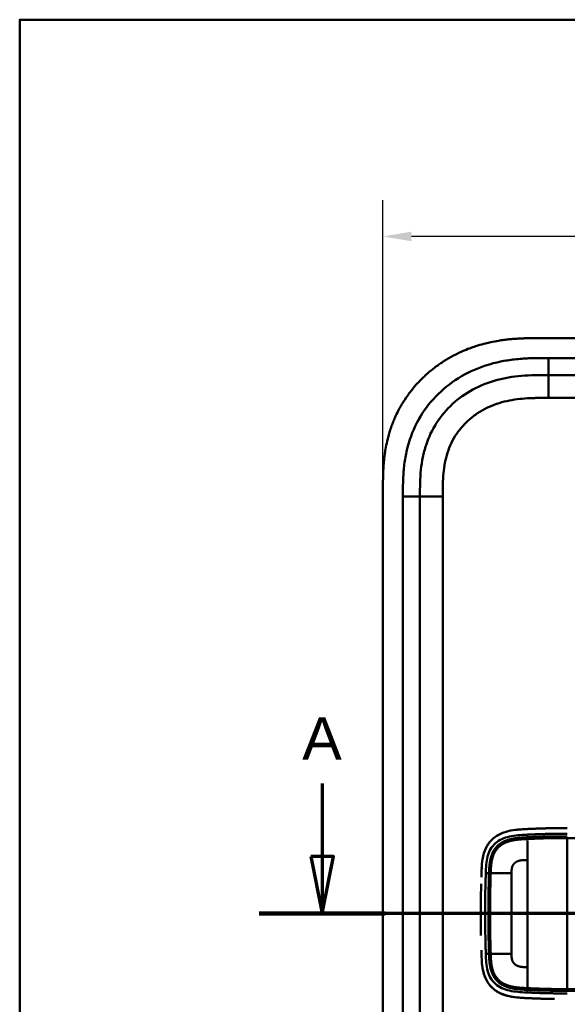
# Model space of a CAD drawing. Header units: millimetres. Extents: x 20 to 833, y 20 to 574.
# Tile 7 of 10: x 20 to 116, y 401 to 574. Entities that reach past the tile are written whole.
import ezdxf

# ---------------------------------------------------------------- set-up
doc = ezdxf.new("R2010")
doc.units = ezdxf.units.MM
doc.header["$LTSCALE"] = 2
for name, color, linetype, lineweight in [('Bemaßungen(DIN)', 7, 'Continuous', 25), ('Schnittansichtslinien(DIN)', 7, 'Continuous', 70), ('Sichtbare Kanten(DIN)', 7, 'Continuous', 50), ('Sichtbare tangentiale Kanten(DIN)', 7, 'Continuous', 50), ('Skizziergeometrie(DIN)', 7, 'Continuous', 50)]:
    doc.layers.add(name, color=color, linetype=linetype, lineweight=lineweight)
doc.styles.add('Aktuell-DINGroßer Text', font='arial.ttf')
doc.styles.add('STANDARD-DIN~0', font='arial.ttf')
doc.dimstyles.new('CAD-LAN', dxfattribs={"dimscale": 2, "dimtxt": 3.5, "dimasz": 2.5, "dimexe": 3.175, "dimexo": 0, "dimgap": 0.8, "dimtad": 1, "dimrnd": 1e-08, "dimtxsty": 'STANDARD-DIN~0', "dimcen": 0.09, "dimdle": 10, "dimclrd": 250, "dimclre": 250, "dimclrt": 250, "dimadec": 0, "dimazin": 2, "dimtfac": 1, "dimtmove": 0, "dimatfit": 3, "dimfxl": 1, "dimtolj": 1, "dimtzin": 0, "dimlwd": 25, "dimlwe": 25, "dimarcsym": 0})

# ---------------------------------------------------------------- blocks, each defined once
blk = doc.blocks.new('Ränder Standardrahmen')
at = {"layer": 'Skizziergeometrie(DIN)', "flags": 128}
blk.add_lwpolyline([(10, 10), (10, 287), (410, 287), (410, 10), (10, 10)], dxfattribs=at)
blk = doc.blocks.new('*D23')
at = {"layer": 'Bemaßungen(DIN)', "color": 250, "linetype": 'Continuous', "lineweight": 25, "true_color": 0x3f3f3f, "transparency": 16777216}
for p, q in [((83.77, 491.34), (83.77, 542.31)), ((297.77, 491.34), (297.77, 542.31)), ((292.77, 535.96), (88.77, 535.96))]:
    blk.add_line(p, q, dxfattribs=at)
at = {"layer": 'Bemaßungen(DIN)', "color": 250, "linetype": 'Continuous', "true_color": 0x3f3f3f, "transparency": 16777216}
for points in [[(88.77, 536.79), (88.77, 535.12), (83.77, 535.96)], [(292.77, 536.79), (292.77, 535.12), (297.77, 535.96)]]:
    blk.add_solid(points, dxfattribs=at)
at = {"layer": 'Defpoints', "color": 0, "linetype": 'Continuous', "transparency": 16777216}
for p in [(83.77, 535.96), (83.77, 491.34), (297.77, 491.34)]:
    blk.add_point(p, dxfattribs=at)
at = {"layer": 'Bemaßungen(DIN)', "color": 250, "linetype": 'Continuous', "lineweight": 25, "true_color": 0x3f3f3f, "transparency": 16777216, "insert": (182.99, 544.59), "char_height": 7, "attachment_point": 1, "style": 'STANDARD-DIN~0'}
blk.add_mtext('\\A1;214', dxfattribs=at)
blk = doc.blocks.new('2DTransSchnitt0')
at = {"layer": 'Schnittansichtslinien(DIN)', "linetype": 'Continuous'}
for p, q in [((36.546, 219.983), (36.546, 213.56)), ((153.058, 219.983), (153.058, 213.56)), ((35.546, 213.56), (36.546, 208.56)), ((37.546, 213.56), (35.546, 213.56)), ((36.546, 213.56), (36.546, 208.56)), ((36.546, 208.56), (37.546, 213.56)), ((152.058, 213.56), (153.058, 208.56)), ((154.058, 213.56), (152.058, 213.56)), ((153.058, 213.56), (153.058, 208.56)), ((153.058, 208.56), (154.058, 213.56)), ((158.581, 208.56), (31.024, 208.56))]:
    blk.add_line(p, q, dxfattribs=at)
at = {"layer": 'Schnittansichtslinien(DIN)', "linetype": 'Continuous', "lineweight": 140}
for p, q in [((42.068, 208.56), (31.024, 208.56)), ((158.581, 208.56), (147.536, 208.56))]:
    blk.add_line(p, q, dxfattribs=at)
at = {"layer": 'Schnittansichtslinien(DIN)', "linetype": 'Continuous', "flags": 128}
for points in [[(35.546, 213.56), (36.546, 208.56), (37.546, 213.56), (35.546, 213.56)], [(152.058, 213.56), (153.058, 208.56), (154.058, 213.56), (152.058, 213.56)]]:
    blk.add_lwpolyline(points, dxfattribs=at)
at = {"layer": 'Schnittansichtslinien(DIN)'}
for points in [[(35.546, 213.56), (36.546, 208.56), (37.546, 213.56), (35.546, 213.56)], [(152.058, 213.56), (153.058, 208.56), (154.058, 213.56), (152.058, 213.56)]]:
    blk.add_solid(points, dxfattribs=at)
at = {"layer": 'Schnittansichtslinien(DIN)', "char_height": 3.734, "attachment_point": 7, "style": 'Aktuell-DINGroßer Text'}
for insert in [(34.793, 222.06), (151.305, 222.06)]:
    blk.add_mtext('A', dxfattribs=dict(at, insert=insert))

msp = doc.modelspace()

# ---------------------------------------------------------------- linework, layer by layer
at = {"layer": 'Sichtbare Kanten(DIN)'}
for p, q in [((270.7275, 518.1227), (111.8049, 518.1227)), ((257.7279, 511.6227), (112.8045, 511.6227)), ((83.7662, 491.3384), (83.7662, 299.9071)), ((90.2662, 490.3385), (90.2662, 300.907)), ((102.2922, 420.1227), (102.2922, 420.1227)), ((106.3426, 420.1227), (106.3433, 420.1227)), ((102.2921, 414.1227), (102.2921, 414.1227)), ((106.3433, 414.1227), (106.3424, 414.1227))]:
    msp.add_line(p, q, dxfattribs=at)
for centre, radius, start, end in [((116.2662, 417.1226), 13.8002, 106.816161, 106.816501), ((116.2659, 417.1229), 11.6996, 148.013511, 148.014026), ((116.2661, 417.1228), 11.5999, 148.813048, 148.813811), ((116.2662, 417.1227), 11.5, 149.645819, 149.646888), ((116.2662, 417.1228), 11.5, 210.352559, 210.354178), ((116.2662, 417.1227), 11.6, 211.185782, 211.18695), ((116.2663, 417.1228), 11.7001, 211.98569, 211.986487), ((116.2662, 417.1227), 13.7999, 253.28693, 253.287291)]:
    msp.add_arc(centre, radius, start, end, dxfattribs=at)
for points, degree, knots in [([(111.8049, 518.1227), (111.2075, 518.1232), (110.1564, 518.122), (108.9451, 518.097), (108.0323, 518.0617), (107.4227, 518.0289), (106.6599, 517.9748), (106.0492, 517.9204), (105.2858, 517.837), (104.6753, 517.7572), (103.7606, 517.6161), (102.8493, 517.446), (101.6429, 517.1681), (100.7464, 516.9203), (99.8585, 516.6394), (99.2719, 516.4356), (98.4006, 516.1054), (97.5418, 515.7424), (96.2806, 515.137), (95.1908, 514.5336), (93.8763, 513.7005), (92.8649, 512.9725), (91.6576, 511.989), (90.7398, 511.1445), (89.6594, 510.0207), (88.8511, 509.0696), (87.9167, 507.8207), (87.2323, 506.7754), (86.539, 505.5526), (86.1208, 504.714), (85.7385, 503.8592), (85.5017, 503.2815), (85.2286, 502.5507), (85.0286, 501.9593), (84.802, 501.2139), (84.6391, 500.613), (84.4215, 499.7061), (84.2388, 498.7924), (84.051, 497.5672), (83.9493, 496.6475), (83.8739, 495.7287), (83.836, 495.1169), (83.802, 494.3537), (83.7847, 493.7457), (83.7719, 492.9892), (83.7664, 492.2359), (83.7661, 491.637), (83.7662, 491.3384)], 3, [0.000009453, 0.000009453, 0.000009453, 0.000009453, 0.041675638, 0.072925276, 0.083341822, 0.104174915, 0.114591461, 0.135424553, 0.1458411, 0.166674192, 0.177090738, 0.208340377, 0.229173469, 0.260423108, 0.270839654, 0.291672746, 0.302089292, 0.333338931, 0.354172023, 0.395838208, 0.416671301, 0.458337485, 0.479170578, 0.520836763, 0.541669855, 0.58333604, 0.604169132, 0.645835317, 0.666668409, 0.697918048, 0.708334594, 0.729167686, 0.739584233, 0.760417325, 0.770833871, 0.791666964, 0.80208351, 0.833333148, 0.854166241, 0.885415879, 0.895832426, 0.916665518, 0.927082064, 0.947915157, 0.958331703, 0.979164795, 0.999997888, 0.999997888, 0.999997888, 0.999997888]), ([(112.8045, 511.6227), (111.999, 511.6227), (110.4029, 511.6215), (108.0658, 511.5144), (105.8006, 511.2378), (102.883, 510.6005), (99.4488, 509.2381), (95.8648, 506.6954), (93.0345, 503.3528), (91.4755, 500.0744), (90.7279, 497.2457), (90.3983, 495.0282), (90.2677, 492.7221), (90.2662, 491.1382), (90.2662, 490.3385)], 3, [18.38835965, 18.38835965, 18.38835965, 18.38835965, 18.63186175, 18.87536302, 19.11886429, 19.36236556, 19.84936811, 20.33637065, 20.8233732, 21.31037574, 21.55387701, 21.79737828, 22.04087955, 22.28438231, 22.28438231, 22.28438231, 22.28438231]), ([(107.3413, 431.8428), (107.3416, 431.8428), (107.3419, 431.8428), (107.3434, 431.843), (107.3446, 431.8431), (107.3482, 431.8435), (107.3507, 431.8437), (107.3666, 431.8453), (107.3803, 431.8466), (107.6846, 431.8763), (107.9778, 431.8976), (109.8382, 432.009), (111.4119, 432.0617), (114.0327, 432.1159), (115.0811, 432.1195), (116.1293, 432.1195)], 3, [0, 0, 0, 0, 0.000092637, 0.000092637, 0.000463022, 0.000463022, 0.001203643, 0.001203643, 0.005349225, 0.005349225, 0.093850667, 0.093850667, 0.565806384, 0.565806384, 0.880272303, 0.880272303, 0.880272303, 0.880272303]), ([(112.4259, 432.0813), (112.2971, 432.0781), (111.9902, 432.0699), (111.5021, 432.0553), (110.8286, 432.0314), (110.1278, 432.0045), (109.5754, 431.9793), (109.2097, 431.9629), (109.0191, 431.954), (109.0002, 431.9531)], 5, [0.378502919, 0.378502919, 0.378502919, 0.378502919, 0.378502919, 0.378502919, 0.442824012, 0.531388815, 0.619953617, 0.70851842, 0.718281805, 0.718281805, 0.718281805, 0.718281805, 0.718281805, 0.718281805]), ([(108.183, 431.9097), (107.1009, 431.8421), (106.0133, 431.7187), (104.3382, 431.1277), (103.7291, 430.8038), (102.6751, 429.9281), (102.2591, 429.4104), (101.5698, 428.1143), (101.3711, 427.3785), (101.1671, 426.1493), (101.1225, 425.6074), (101.0946, 425.0624)], 3, [-1.12551215, -1.12551215, -1.12551215, -1.12551215, -0.83488116, -0.83488116, -0.64687575, -0.64687575, -0.46444011, -0.46444011, -0.25065662, -0.25065662, -0.08648506, -0.08648506, -0.08648506, -0.08648506]), ([(101.5797, 427.9784), (101.5797, 427.9784), (101.5797, 427.9785), (101.5798, 427.9787), (101.5798, 427.9788), (101.5799, 427.9791), (101.58, 427.9794), (101.5803, 427.9802), (101.5805, 427.9809), (101.5815, 427.9836), (101.5822, 427.9856), (101.585, 427.9937), (101.5872, 427.9998), (101.5959, 428.0243), (101.6025, 428.0427), (101.6292, 428.116), (101.6501, 428.1709), (101.6929, 428.2788), (101.7148, 428.3319), (101.7489, 428.4112), (101.7605, 428.4376), (101.7781, 428.477), (101.7841, 428.4902), (101.7931, 428.5099), (101.7961, 428.5164), (101.8006, 428.5263), (101.8021, 428.5296), (101.8044, 428.5345), (101.8052, 428.5362), (101.8063, 428.5387), (101.8067, 428.5395), (101.8073, 428.5408), (101.8075, 428.5412), (101.8078, 428.5418), (101.8079, 428.542), (101.808, 428.5423), (101.8081, 428.5424), (101.8082, 428.5426), (101.8082, 428.5427), (101.8082, 428.5428), (101.8083, 428.5428), (101.8083, 428.5429)], 3, [0, 0, 0, 0, 0.000029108, 0.000029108, 0.0000693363, 0.0000693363, 0.000142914, 0.000142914, 0.0003635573, 0.0003635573, 0.0010250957, 0.0010250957, 0.0030091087, 0.0030091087, 0.0089604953, 0.0089604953, 0.0268153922, 0.0268153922, 0.0443020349, 0.0443020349, 0.0530527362, 0.0530527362, 0.0574299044, 0.0574299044, 0.0596196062, 0.0596196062, 0.0607154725, 0.0607154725, 0.0612643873, 0.0612643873, 0.0615397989, 0.0615397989, 0.061678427, 0.061678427, 0.0617486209, 0.0617486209, 0.0617845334, 0.0617845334, 0.0618032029, 0.0618032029, 0.0618235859, 0.0618235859, 0.0618235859, 0.0618235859]), ([(101.0392, 423.5329), (101.0392, 423.5329), (101.0392, 423.533), (101.0392, 423.5331), (101.0392, 423.5331), (101.0392, 423.5334), (101.0392, 423.5336), (101.0398, 423.5505), (101.0403, 423.568), (101.0415, 423.6078), (101.0422, 423.6306), (101.0467, 423.7751), (101.0505, 423.8967), (101.0569, 424.0996), (101.0595, 424.1808), (101.0631, 424.289), (101.064, 424.3161), (101.0652, 424.3522), (101.0655, 424.3612), (101.0659, 424.3732), (101.066, 424.3762), (101.0662, 424.3802), (101.0662, 424.3812), (101.0662, 424.3826), (101.0663, 424.3829), (101.0663, 424.3835), (101.0663, 424.3841), (101.0663, 424.3841)], 3, [0, 0, 0, 0, 0.0000125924, 0.0000125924, 0.0000342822, 0.0000342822, 0.0001022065, 0.0001022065, 0.0052448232, 0.0052448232, 0.012100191, 0.012100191, 0.0486631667, 0.0486631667, 0.0730392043, 0.0730392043, 0.0811646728, 0.0811646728, 0.0838734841, 0.0838734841, 0.0847767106, 0.0847767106, 0.0850779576, 0.0850779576, 0.0851783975, 0.0851783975, 0.0852798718, 0.0852798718, 0.0852798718, 0.0852798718]), ([(100.977, 420.9461), (100.977, 420.9461), (100.977, 420.9463), (100.977, 420.9465), (100.977, 420.9466), (100.977, 420.9472), (100.977, 420.9476), (100.977, 420.9492), (100.977, 420.9504), (100.9771, 420.9552), (100.9772, 420.9588), (100.9775, 420.9731), (100.9777, 420.9839), (100.9784, 421.0271), (100.979, 421.0595), (100.9815, 421.189), (100.9834, 421.2861), (100.9911, 421.6747), (100.9975, 421.9661), (101.005, 422.2797), (101.0055, 422.3019), (101.0062, 422.3282), (101.0063, 422.3323), (101.0064, 422.3396), (101.0065, 422.3427), (101.0066, 422.3464), (101.0066, 422.347), (101.0067, 422.348), (101.0067, 422.3485), (101.0067, 422.349), (101.0067, 422.349), (101.0067, 422.349)], 3, [0, 0, 0, 0, 0.000030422, 0.000030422, 0.000070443, 0.000070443, 0.00019048, 0.00019048, 0.000550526, 0.000550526, 0.001630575, 0.001630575, 0.004870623, 0.004870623, 0.014590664, 0.014590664, 0.043750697, 0.043750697, 0.131231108, 0.131231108, 0.137882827, 0.137882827, 0.139130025, 0.139130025, 0.140065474, 0.140065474, 0.140240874, 0.140240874, 0.140372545, 0.140372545, 0.140384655, 0.140384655, 0.140384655, 0.140384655]), ([(100.977, 420.9461), (100.9752, 420.8507), (100.9736, 420.7552), (100.972, 420.6598), (100.9652, 420.2474), (100.9595, 419.8354), (100.9551, 419.4242)], 3, [0.324488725, 0.324488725, 0.324488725, 0.324488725, 0.352856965, 0.352856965, 0.352856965, 0.475499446, 0.475499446, 0.475499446, 0.475499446]), ([(100.944, 417.8803), (100.944, 417.8803), (100.944, 417.8807), (100.944, 417.8811), (100.944, 417.8812), (100.944, 417.8817), (100.944, 417.8821), (100.944, 417.8837), (100.944, 417.8849), (100.944, 417.8897), (100.944, 417.8933), (100.9441, 417.9077), (100.9441, 417.9185), (100.9443, 417.9617), (100.9444, 417.9941), (100.945, 418.1237), (100.9455, 418.2209), (100.9477, 418.6097), (100.9499, 418.9013), (100.9532, 419.2475), (100.9538, 419.3022), (100.9546, 419.3773), (100.9548, 419.3978), (100.955, 419.4193), (100.955, 419.4203), (100.955, 419.4217), (100.955, 419.4222), (100.9551, 419.423), (100.9551, 419.4232), (100.9551, 419.4236), (100.9551, 419.4237), (100.9551, 419.4239), (100.9551, 419.4239), (100.9551, 419.4241), (100.9551, 419.4242), (100.9551, 419.4242)], 3, [0, 0, 0, 0, 0.000067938, 0.000067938, 0.00010794, 0.00010794, 0.000227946, 0.000227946, 0.000587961, 0.000587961, 0.001667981, 0.001667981, 0.004908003, 0.004908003, 0.014628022, 0.014628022, 0.043788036, 0.043788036, 0.13126821, 0.13126821, 0.14767072, 0.14767072, 0.153821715, 0.153821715, 0.154113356, 0.154113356, 0.154259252, 0.154259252, 0.154332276, 0.154332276, 0.154368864, 0.154368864, 0.154387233, 0.154387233, 0.154405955, 0.154405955, 0.154405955, 0.154405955]), ([(100.944, 417.8803), (100.9431, 417.6265), (100.9426, 417.373), (100.9426, 417.1194), (100.9426, 416.8646), (100.9431, 416.6097), (100.944, 416.3547)], 3, [0.62936601, 0.62936601, 0.62936601, 0.62936601, 0.70537642, 0.70537642, 0.70537642, 0.781786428, 0.781786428, 0.781786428, 0.781786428]), ([(100.9551, 414.8141), (100.9551, 414.8141), (100.9551, 414.8146), (100.9551, 414.815), (100.9551, 414.8152), (100.9551, 414.8157), (100.9551, 414.8161), (100.955, 414.8177), (100.955, 414.8189), (100.955, 414.8237), (100.9549, 414.8273), (100.9548, 414.8417), (100.9547, 414.8525), (100.9542, 414.8957), (100.9539, 414.9281), (100.9526, 415.0577), (100.9517, 415.1549), (100.9483, 415.5436), (100.9463, 415.8352), (100.9448, 416.1648), (100.9446, 416.2028), (100.9444, 416.2597), (100.9443, 416.2787), (100.9442, 416.3072), (100.9441, 416.3167), (100.9441, 416.3309), (100.9441, 416.3357), (100.944, 416.3428), (100.944, 416.3452), (100.944, 416.3487), (100.944, 416.3499), (100.944, 416.3517), (100.944, 416.3523), (100.944, 416.3532), (100.944, 416.3535), (100.944, 416.3539), (100.944, 416.3541), (100.944, 416.3543), (100.944, 416.3544), (100.944, 416.3545), (100.944, 416.3545), (100.944, 416.3546), (100.944, 416.3547), (100.944, 416.3547)], 3, [0, 0, 0, 0, 0.00007709, 0.00007709, 0.000117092, 0.000117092, 0.000237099, 0.000237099, 0.000597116, 0.000597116, 0.001677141, 0.001677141, 0.00491717, 0.00491717, 0.014637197, 0.014637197, 0.043797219, 0.043797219, 0.131277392, 0.131277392, 0.142671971, 0.142671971, 0.148369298, 0.148369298, 0.151218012, 0.151218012, 0.152642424, 0.152642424, 0.153354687, 0.153354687, 0.153710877, 0.153710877, 0.15388903, 0.15388903, 0.153978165, 0.153978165, 0.154022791, 0.154022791, 0.154045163, 0.154045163, 0.154056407, 0.154056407, 0.154067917, 0.154067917, 0.154067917, 0.154067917]), ([(100.9551, 414.8141), (100.9595, 414.4032), (100.9652, 413.9914), (100.972, 413.5792), (100.9736, 413.4834), (100.9753, 413.3876), (100.977, 413.2918)], 3, [0.935327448, 0.935327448, 0.935327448, 0.935327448, 1.057895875, 1.057895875, 1.057895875, 1.086373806, 1.086373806, 1.086373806, 1.086373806]), ([(101.0662, 409.8568), (101.0662, 409.8568), (101.0662, 409.8572), (101.0662, 409.8575), (101.0662, 409.8577), (101.0662, 409.8582), (101.0662, 409.8586), (101.0661, 409.8602), (101.0661, 409.8614), (101.0659, 409.8661), (101.0658, 409.8697), (101.0653, 409.8841), (101.0649, 409.8949), (101.0635, 409.9381), (101.0624, 409.9705), (101.0582, 410.1), (101.0551, 410.1971), (101.0497, 410.3669), (101.0474, 410.4397), (101.0435, 410.567), (101.0418, 410.6216), (101.04, 410.6812), (101.0398, 410.6863), (101.0396, 410.6953), (101.0394, 410.6991), (101.0393, 410.7036), (101.0393, 410.7043), (101.0392, 410.7056), (101.0392, 410.7061), (101.0392, 410.7067), (101.0392, 410.7068), (101.0392, 410.7069), (101.0392, 410.7069), (101.0392, 410.7069)], 3, [0, 0, 0, 0, 0.0000685, 0.0000685, 0.0001085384, 0.0001085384, 0.0002287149, 0.0002287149, 0.000589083, 0.000589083, 0.0016695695, 0.0016695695, 0.0049101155, 0.0049101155, 0.0146308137, 0.0146308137, 0.0437927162, 0.0437927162, 0.0656629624, 0.0656629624, 0.0820658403, 0.0820658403, 0.0836036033, 0.0836036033, 0.084757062, 0.084757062, 0.0849733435, 0.0849733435, 0.0851358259, 0.0851358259, 0.0851626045, 0.0851626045, 0.0851759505, 0.0851759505, 0.0851759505, 0.0851759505]), ([(108.1708, 402.3301), (106.9753, 402.4053), (105.7648, 402.5504), (104.027, 403.2697), (103.4531, 403.6225), (102.4709, 404.5469), (102.0917, 405.0849), (101.5124, 406.3284), (101.338, 407.004), (101.209, 407.8579), (101.1888, 408.0156), (101.1716, 408.1738)], 3, [0.0824985, 0.0824985, 0.0824985, 0.0824985, 0.43754619, 0.43754619, 0.63954908, 0.63954908, 0.83806101, 0.83806101, 1.04595103, 1.04595103, 1.09280735, 1.09280735, 1.09280735, 1.09280735]), ([(101.8048, 405.7036), (101.8048, 405.7037), (101.8047, 405.7039), (101.8045, 405.7042), (101.8045, 405.7043), (101.8042, 405.7048), (101.8041, 405.7052), (101.8034, 405.7066), (101.8029, 405.7077), (101.8009, 405.7121), (101.7994, 405.7153), (101.7934, 405.7283), (101.789, 405.738), (101.7713, 405.777), (101.7584, 405.8062), (101.7074, 405.9236), (101.6714, 406.0124), (101.6247, 406.1356), (101.6122, 406.1693), (101.5955, 406.2157), (101.591, 406.2283), (101.5848, 406.2459), (101.5831, 406.2508), (101.5805, 406.2582), (101.5796, 406.2607), (101.5783, 406.2644), (101.5779, 406.2656), (101.5773, 406.2674), (101.5771, 406.268), (101.5768, 406.2689), (101.5767, 406.2692), (101.5765, 406.2697), (101.5764, 406.2698), (101.5764, 406.27), (101.5763, 406.2701), (101.5763, 406.2702), (101.5763, 406.2703), (101.5763, 406.2703), (101.5763, 406.2704), (101.5763, 406.2703)], 3, [0, 0, 0, 0, 0.0000536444, 0.0000536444, 0.0000936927, 0.0000936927, 0.0002138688, 0.0002138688, 0.0005741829, 0.0005741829, 0.0016545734, 0.0016545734, 0.0048950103, 0.0048950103, 0.0146157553, 0.0146157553, 0.0437841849, 0.0437841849, 0.0547196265, 0.0547196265, 0.0588203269, 0.0588203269, 0.0604177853, 0.0604177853, 0.0612173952, 0.0612173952, 0.0616180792, 0.0616180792, 0.061819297, 0.061819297, 0.0619207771, 0.0619207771, 0.0619723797, 0.0619723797, 0.0619990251, 0.0619990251, 0.0620131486, 0.0620131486, 0.062029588, 0.062029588, 0.062029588, 0.062029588]), ([(107.2999, 402.4003), (107.3567, 402.3945), (107.4135, 402.3889), (107.4702, 402.3836), (107.7488, 402.3577), (108.0265, 402.3382), (108.306, 402.3218)], 3, [1.111732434, 1.111732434, 1.111732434, 1.111732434, 1.129646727, 1.129646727, 1.129646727, 1.217620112, 1.217620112, 1.217620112, 1.217620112]), ([(108.3061, 402.3218), (108.3061, 402.3218), (108.3059, 402.3218), (108.3057, 402.3218), (108.3056, 402.3218), (108.3051, 402.3218), (108.3047, 402.3218), (108.3032, 402.3219), (108.302, 402.322), (108.2975, 402.3223), (108.2941, 402.3225), (108.2804, 402.3233), (108.2702, 402.3239), (108.2293, 402.3264), (108.1986, 402.3282), (108.0761, 402.336), (107.9842, 402.3422), (107.755, 402.3589), (107.6177, 402.3701), (107.4294, 402.3875), (107.378, 402.3925), (107.3221, 402.3981), (107.3173, 402.3986), (107.309, 402.3995), (107.3054, 402.3999), (107.3015, 402.4003), (107.3012, 402.4003), (107.3007, 402.4003), (107.3006, 402.4004), (107.3003, 402.4004), (107.3002, 402.4004), (107.3001, 402.4004), (107.3001, 402.4004), (107.3, 402.4004), (107.3, 402.4004), (107.3, 402.4004)], 3, [0, 0, 0, 0, 0.000031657, 0.000031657, 0.000071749, 0.000071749, 0.000185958, 0.000185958, 0.000528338, 0.000528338, 0.001555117, 0.001555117, 0.00463506, 0.00463506, 0.013874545, 0.013874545, 0.041593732, 0.041593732, 0.083174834, 0.083174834, 0.098766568, 0.098766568, 0.10022825, 0.10022825, 0.101324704, 0.101324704, 0.101424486, 0.101424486, 0.101474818, 0.101474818, 0.101500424, 0.101500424, 0.101513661, 0.101513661, 0.101528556, 0.101528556, 0.101528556, 0.101528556]), ([(109.0002, 402.2859), (109.0002, 402.2859), (109.019, 402.285), (109.2096, 402.2761), (109.5755, 402.2597), (110.1301, 402.2343), (110.8849, 402.2056), (111.6908, 402.1768), (112.3651, 402.1588), (112.8567, 402.1469), (113.1724, 402.141), (113.3137, 402.1385), (113.3678, 402.1376)], 5, [0.000000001, 0.000000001, 0.000000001, 0.000000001, 0.000000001, 0.000000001, 0.000022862, 0.009691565, 0.098256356, 0.186821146, 0.275385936, 0.363950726, 0.408233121, 0.435668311, 0.435668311, 0.435668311, 0.435668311, 0.435668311, 0.435668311]), ([(113.8981, 402.1296), (113.8981, 402.1296), (113.898, 402.1296), (113.8979, 402.1296), (113.8979, 402.1296), (113.8976, 402.1296), (113.8974, 402.1296), (113.8968, 402.1296), (113.8963, 402.1296), (113.8907, 402.1297), (113.8856, 402.1297), (113.8736, 402.1299), (113.8668, 402.13), (113.8417, 402.1303), (113.8235, 402.1305), (113.7081, 402.1321), (113.6109, 402.1336), (113.4813, 402.1357), (113.4489, 402.1362), (113.4057, 402.1369), (113.3949, 402.1371), (113.3805, 402.1374), (113.3769, 402.1374), (113.3721, 402.1375), (113.3709, 402.1375), (113.3693, 402.1376), (113.3689, 402.1376), (113.3684, 402.1376), (113.3683, 402.1376), (113.368, 402.1376), (113.3678, 402.1376), (113.3678, 402.1376)], 3, [0, 0, 0, 0, 0.0000100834, 0.0000100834, 0.0000303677, 0.0000303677, 0.0000844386, 0.0000844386, 0.0002286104, 0.0002286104, 0.0017663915, 0.0017663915, 0.0038167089, 0.0038167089, 0.0092842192, 0.0092842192, 0.0384448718, 0.0384448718, 0.0481649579, 0.0481649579, 0.0514050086, 0.0514050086, 0.0524850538, 0.0524850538, 0.0528450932, 0.0528450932, 0.0529651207, 0.0529651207, 0.0530051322, 0.0530051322, 0.0530433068, 0.0530433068, 0.0530433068, 0.0530433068])]:
    msp.add_open_spline(points, degree=degree, knots=knots, dxfattribs=at)
for points in [[(101.8087, 428.5428), (101.7231, 428.3586), (101.647, 428.1699), (101.5799, 427.9784)], [(101.0609, 424.2223), (101.0606, 424.2146), (101.0604, 424.2069), (101.0601, 424.1992)], [(101.0609, 410.0175), (101.0606, 410.0249), (101.0604, 410.0324), (101.0601, 410.0398)], [(101.5765, 406.2704), (101.6435, 406.0782), (101.7195, 405.8887), (101.8052, 405.7038)]]:
    msp.add_open_spline(points, degree=3, dxfattribs=at)
at = {"layer": 'Sichtbare tangentiale Kanten(DIN)'}
for p, q in [((112.8045, 514.6227), (257.7279, 514.6227)), ((112.8045, 511.6227), (112.8045, 514.6227)), ((112.8042, 507.6227), (112.8042, 511.6227)), ((257.7281, 507.6227), (112.8042, 507.6227)), ((87.2662, 300.9071), (87.2662, 490.3384)), ((90.2662, 490.3384), (87.2662, 490.3384)), ((94.2662, 490.3383), (90.2662, 490.3383)), ((94.2662, 490.3383), (94.2662, 300.9072)), ((109.1129, 430.507), (109.0771, 430.966)), ((102.3881, 424.1992), (101.821, 424.1992)), ((102.3881, 410.0398), (101.821, 410.0398)), ((109.1129, 403.7319), (109.0771, 403.273))]:
    msp.add_line(p, q, dxfattribs=at)
for centre, major_axis, start_param, end_param in [((109.1248, 406.6954), (0, 24.0763), 0.25812771, 0.63904084), ((109.1248, 427.4882), (0, -24.0208), 5.67924787, 6.06690007)]:
    msp.add_ellipse(centre, major_axis=major_axis, ratio=0.00001, start_param=start_param, end_param=end_param, dxfattribs=at)
for points, degree, knots in [([(87.2662, 490.3384), (87.2661, 491.1383), (87.2671, 492.7851), (87.408, 495.3189), (87.7817, 497.8422), (88.6486, 501.1318), (90.4865, 505.0006), (93.8195, 508.933), (98.0109, 511.9044), (101.9895, 513.4785), (105.3062, 514.2012), (107.8284, 514.508), (110.352, 514.6219), (111.999, 514.6228), (112.8045, 514.6227)], 3, [18.38835904, 18.38835904, 18.38835904, 18.38835904, 18.6318621, 18.87536337, 19.11886464, 19.36236591, 19.84936846, 20.336371, 20.82337354, 21.31037609, 21.55387736, 21.79737863, 22.0408799, 22.28438261, 22.28438261, 22.28438261, 22.28438261]), ([(112.8042, 507.6227), (112.6407, 507.6227), (112.4771, 507.6228), (112.3135, 507.6227), (111.8709, 507.6225), (111.4282, 507.6206), (110.9856, 507.614), (110.8333, 507.6118), (110.6809, 507.609), (110.5286, 507.6056), (110.4524, 507.6038), (110.3763, 507.6019), (110.3001, 507.5999), (110.2239, 507.5979), (110.1478, 507.5955), (110.0684, 507.5929), (109.7585, 507.5828), (109.464, 507.57), (109.1585, 507.5524), (109.1511, 507.552), (109.1437, 507.5515), (109.1363, 507.5511), (108.5189, 507.515), (107.931, 507.4632), (107.338, 507.3875), (107.3287, 507.3863), (107.3194, 507.3851), (107.3102, 507.3839), (106.71, 507.3065), (106.1178, 507.2055), (105.5282, 507.0741), (105.5229, 507.0729), (105.5175, 507.0717), (105.5122, 507.0705), (104.913, 506.9364), (104.3166, 506.7705), (103.737, 506.5721), (103.7336, 506.5709), (103.7302, 506.5698), (103.7268, 506.5686), (103.1403, 506.3674), (102.5594, 506.1289), (102.0005, 505.8562), (101.4413, 505.5835), (100.8966, 505.2732), (100.3768, 504.9288), (99.8569, 504.5843), (99.3588, 504.2036), (98.8916, 503.7916), (98.4213, 503.377), (97.9764, 502.9255), (97.5705, 502.449), (97.1662, 501.9745), (96.7931, 501.4663), (96.4621, 500.9383), (96.133, 500.4135), (95.8396, 499.8597), (95.5903, 499.2951), (95.3434, 498.736), (95.1338, 498.1529), (94.9643, 497.5646), (94.9631, 497.5604), (94.9619, 497.5562), (94.9606, 497.552), (94.7947, 496.974), (94.6658, 496.3869), (94.5677, 495.7931), (94.5663, 495.7843), (94.5648, 495.7754), (94.5633, 495.7665), (94.4669, 495.1774), (94.4008, 494.5883), (94.3553, 493.9716), (94.3548, 493.9641), (94.3542, 493.9566), (94.3537, 493.9491), (94.3315, 493.6444), (94.3155, 493.3504), (94.3032, 493.049), (94.2905, 492.7388), (94.2822, 492.4302), (94.2767, 492.1224), (94.266, 491.5257), (94.2661, 490.9314), (94.2662, 490.3383)], 3, [0, 0, 0, 0, 0.04906706, 0.04906706, 0.04906706, 0.18187248, 0.18187248, 0.18187248, 0.22758223, 0.22758223, 0.22758223, 0.25043765, 0.25043765, 0.25043765, 0.27329306, 0.27329306, 0.27329306, 0.36255255, 0.36255255, 0.36255255, 0.36471473, 0.36471473, 0.36471473, 0.54477368, 0.54477368, 0.54477368, 0.54758788, 0.54758788, 0.54758788, 0.72973863, 0.72973863, 0.72973863, 0.73138853, 0.73138853, 0.73138853, 0.91651458, 0.91651458, 0.91651458, 0.91759917, 0.91759917, 0.91759917, 1.10500756, 1.10500756, 1.10500756, 1.29247915, 1.29247915, 1.29247915, 1.47997173, 1.47997173, 1.47997173, 1.66868846, 1.66868846, 1.66868846, 1.85666622, 1.85666622, 1.85666622, 2.04353125, 2.04353125, 2.04353125, 2.22861992, 2.22861992, 2.22861992, 2.22994641, 2.22994641, 2.22994641, 2.41174484, 2.41174484, 2.41174484, 2.41446275, 2.41446275, 2.41446275, 2.59481595, 2.59481595, 2.59481595, 2.59701151, 2.59701151, 2.59701151, 2.68625679, 2.68625679, 2.68625679, 2.77810664, 2.77810664, 2.77810664, 2.95610956, 2.95610956, 2.95610956, 2.95610956]), ([(107.3413, 431.8429), (106.876, 431.7961), (106.41, 431.7299), (105.9462, 431.6276), (105.4399, 431.5158), (104.9364, 431.3602), (104.4558, 431.1413), (103.9752, 430.9225), (103.5178, 430.6398), (103.1092, 430.2848), (102.7007, 429.9297), (102.3433, 429.5012), (102.0607, 429.0228), (101.9689, 428.8673), (101.885, 428.7069), (101.8087, 428.5428)], 3, [0.892010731, 0.892010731, 0.892010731, 0.892010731, 1.038839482, 1.038839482, 1.038839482, 1.199165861, 1.199165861, 1.199165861, 1.359492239, 1.359492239, 1.359492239, 1.519818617, 1.519818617, 1.519818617, 1.571934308, 1.571934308, 1.571934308, 1.571934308]), ([(101.821, 424.1992), (101.8382, 424.7184), (101.8585, 425.2256), (101.9044, 425.7151), (101.9505, 426.2058), (102.0228, 426.6805), (102.1427, 427.134), (102.2626, 427.5875), (102.4306, 428.0194), (102.657, 428.4113), (102.8833, 428.8032), (103.1676, 429.1541), (103.5022, 429.4524), (103.8369, 429.7508), (104.2213, 429.9967), (104.6413, 430.1923), (105.0612, 430.3878), (105.5162, 430.5332), (105.9883, 430.6396), (106.4605, 430.746), (106.9489, 430.8139), (107.4474, 430.8614), (107.9459, 430.909), (108.4551, 430.9365), (108.9828, 430.9616), (109.0136, 430.963), (109.0445, 430.9645), (109.0754, 430.9659)], 3, [0, 0, 0, 0, 0.15997103, 0.15997103, 0.15997103, 0.32029741, 0.32029741, 0.32029741, 0.48062379, 0.48062379, 0.48062379, 0.64095017, 0.64095017, 0.64095017, 0.80127655, 0.80127655, 0.80127655, 0.96160293, 0.96160293, 0.96160293, 1.1219293, 1.1219293, 1.1219293, 1.28225568, 1.28225568, 1.28225568, 1.2916213, 1.2916213, 1.2916213, 1.2916213]), ([(109.1129, 430.507), (109.112, 430.507), (108.8414, 430.4939), (108.304, 430.466), (107.5069, 430.415), (106.452, 430.2919), (105.1348, 429.93), (103.9626, 429.2368), (103.0863, 428.1736), (102.6073, 426.8731), (102.4587, 425.8059), (102.4167, 424.9992), (102.397, 424.4665), (102.3881, 424.1992)], 5, [0, 0, 0, 0, 0, 0, 0.00044895, 0.13330365, 0.26615835, 0.39901306, 0.53186776, 0.66472246, 0.79757716, 0.93043187, 1.06447055, 1.06447055, 1.06447055, 1.06447055, 1.06447055, 1.06447055]), ([(109.0763, 430.966), (109.0767, 430.966), (109.2528, 430.9742), (109.6081, 430.9904), (110.1519, 431.0151), (110.8896, 431.0434), (111.7997, 431.0753), (112.6879, 431.0991), (113.5605, 431.1163), (114.4352, 431.1263), (115.1233, 431.1292), (115.6105, 431.1296), (115.9462, 431.1297), (116.1293, 431.1297)], 5, [0.000084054, 0.000084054, 0.000084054, 0.000084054, 0.000084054, 0.000084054, 0.000302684, 0.088867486, 0.177432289, 0.265997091, 0.354561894, 0.443126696, 0.531691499, 0.620256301, 0.708821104, 0.708821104, 0.708821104, 0.708821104, 0.708821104, 0.708821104]), ([(116.1293, 430.6718), (115.9614, 430.6718), (115.62, 430.6717), (115.1055, 430.6715), (114.4185, 430.6711), (113.5572, 430.6566), (112.686, 430.6433), (111.8031, 430.6158), (110.9089, 430.5867), (110.1852, 430.5558), (109.6465, 430.5321), (109.29, 430.5156), (109.1129, 430.507)], 5, [0, 0, 0, 0, 0, 0, 0.084825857, 0.172560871, 0.260295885, 0.348030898, 0.435765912, 0.523500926, 0.61123594, 0.698521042, 0.698521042, 0.698521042, 0.698521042, 0.698521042, 0.698521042]), ([(109.1248, 430.2106), (109.1249, 430.2106), (109.3024, 430.2192), (109.659, 430.2357), (110.1982, 430.2594), (110.9194, 430.2902), (111.8141, 430.3193), (112.6923, 430.3467), (113.5633, 430.3599), (114.4162, 430.3743), (115.0993, 430.3748), (115.6102, 430.375), (115.9481, 430.3751), (116.1125, 430.3752)], 5, [19.945357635, 19.945357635, 19.945357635, 19.945357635, 19.945357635, 19.945357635, 19.945424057, 20.033159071, 20.120894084, 20.208629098, 20.296364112, 20.384099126, 20.47183414, 20.559569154, 20.642664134, 20.642664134, 20.642664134, 20.642664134, 20.642664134, 20.642664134]), ([(116.1208, 430.3752), (116.1284, 430.3752), (119.2734, 430.3762), (125.6096, 430.3751), (135.1638, 430.376), (147.8421, 430.3753), (163.6922, 430.3758), (179.5591, 430.3755), (195.4122, 430.3757), (209.6791, 430.3755), (222.369, 430.3756), (231.8827, 430.3756), (238.2235, 430.3756), (241.3947, 430.3756), (242.9807, 430.3756)], 5, [20.64350535, 20.64350535, 20.64350535, 20.64350535, 20.64350535, 20.64350535, 20.64730417, 22.23294727, 23.81859036, 25.40423346, 26.98987656, 28.57551965, 30.16116275, 31.74680585, 32.5396274, 33.33264586, 33.33264586, 33.33264586, 33.33264586, 33.33264586, 33.33264586]), ([(102.6829, 424.1992), (102.6917, 424.4631), (102.7114, 424.9899), (102.753, 425.7774), (102.8979, 426.8022), (103.351, 428.019), (104.1615, 428.9995), (105.2529, 429.65), (106.5108, 429.9987), (107.5379, 430.1195), (108.3233, 430.1699), (108.8563, 430.1976), (109.1248, 430.2106)], 5, [18.88262181, 18.88262181, 18.88262181, 18.88262181, 18.88262181, 18.88262181, 19.01544114, 19.14829584, 19.28115054, 19.41400525, 19.54685995, 19.67971465, 19.81256935, 19.94535719, 19.94535719, 19.94535719, 19.94535719, 19.94535719, 19.94535719]), ([(101.5799, 427.9784), (101.5229, 427.8156), (101.4723, 427.6509), (101.4279, 427.4853), (101.2848, 426.9516), (101.2031, 426.4103), (101.152, 425.8724), (101.1046, 425.3725), (101.0834, 424.8764), (101.0664, 424.3841)], 3, [1.630416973, 1.630416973, 1.630416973, 1.630416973, 1.680144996, 1.680144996, 1.680144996, 1.840471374, 1.840471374, 1.840471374, 1.989484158, 1.989484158, 1.989484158, 1.989484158]), ([(101.821, 410.0398), (101.8202, 410.0649), (101.8193, 410.0919), (101.8184, 410.1181), (101.8091, 410.4046), (101.8001, 410.6938), (101.7915, 410.984), (101.7829, 411.2743), (101.775, 411.5659), (101.7678, 411.8582), (101.7534, 412.4428), (101.7412, 413.0303), (101.7314, 413.6169), (101.6853, 416.3778), (101.6941, 419.1078), (101.7557, 421.8656), (101.7595, 422.0374), (101.7636, 422.2092), (101.7678, 422.3807), (101.775, 422.6729), (101.7829, 422.9645), (101.7915, 423.2548), (101.8001, 423.5451), (101.8091, 423.8343), (101.8184, 424.1209), (101.8193, 424.147), (101.8201, 424.1731), (101.821, 424.1992)], 3, [0, 0, 0, 0, 0.00803615, 0.00803615, 0.00803615, 0.09616602, 0.09616602, 0.09616602, 0.18429588, 0.18429588, 0.18429588, 0.36055561, 0.36055561, 0.36055561, 1.19014765, 1.19014765, 1.19014765, 1.24185425, 1.24185425, 1.24185425, 1.32998411, 1.32998411, 1.32998411, 1.41811397, 1.41811397, 1.41811397, 1.42614816, 1.42614816, 1.42614816, 1.42614816]), ([(102.3881, 424.1992), (102.3881, 424.1991), (102.3764, 423.8463), (102.3566, 423.1419), (102.3233, 422.0735), (102.2988, 420.6624), (102.2729, 418.8888), (102.2687, 417.1195), (102.2729, 415.3502), (102.2989, 413.5765), (102.3233, 412.1654), (102.3566, 411.097), (102.3764, 410.3926), (102.3881, 410.0398)], 5, [0.00000124, 0.00000124, 0.00000124, 0.00000124, 0.00000124, 0.00000124, 0.00003764, 0.17694166, 0.35384568, 0.5307497, 0.70765372, 0.88455774, 1.06146176, 1.23836578, 1.41530504, 1.41530504, 1.41530504, 1.41530504, 1.41530504, 1.41530504]), ([(102.6829, 410.0398), (102.6829, 410.0399), (102.6829, 410.0423), (102.6711, 410.3964), (102.6512, 411.1038), (102.6179, 412.1704), (102.5934, 413.5834), (102.5675, 415.353), (102.5633, 417.1195), (102.5675, 418.886), (102.5934, 420.6581), (102.6179, 422.0711), (102.6513, 423.1377), (102.6711, 423.8452), (102.6829, 424.1992)], 5, [17.46487568, 17.46487568, 17.46487568, 17.46487568, 17.46487568, 17.46487568, 17.46490582, 17.46613266, 17.64303668, 17.8199407, 17.99684472, 18.17374874, 18.35065276, 18.52755678, 18.7044608, 18.88262181, 18.88262181, 18.88262181, 18.88262181, 18.88262181, 18.88262181]), ([(101.0663, 409.8568), (101.0833, 409.364), (101.1045, 408.8673), (101.152, 408.3666), (101.2031, 407.8287), (101.2849, 407.2873), (101.428, 406.7536), (101.4715, 406.5914), (101.5209, 406.43), (101.5765, 406.2704)], 3, [0.018480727, 0.018480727, 0.018480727, 0.018480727, 0.1676881, 0.1676881, 0.1676881, 0.328014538, 0.328014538, 0.328014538, 0.376738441, 0.376738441, 0.376738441, 0.376738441]), ([(109.0771, 403.273), (109.0454, 403.2745), (109.0137, 403.2759), (108.9821, 403.2774), (108.4543, 403.3025), (107.9463, 403.3299), (107.448, 403.3775), (106.9497, 403.425), (106.4608, 403.4929), (105.9884, 403.5994), (105.516, 403.7058), (105.061, 403.8512), (104.6411, 404.0468), (104.2212, 404.2423), (103.8369, 404.4882), (103.5023, 404.7865), (103.1677, 405.0849), (102.8833, 405.4357), (102.657, 405.8277), (102.4306, 406.2196), (102.2626, 406.6514), (102.1427, 407.1049), (102.0229, 407.5584), (101.9505, 408.0332), (101.9044, 408.5239), (101.8585, 409.0135), (101.8382, 409.5207), (101.821, 410.0398)], 3, [36.62221223, 36.62221223, 36.62221223, 36.62221223, 36.63181354, 36.63181354, 36.63181354, 36.79213998, 36.79213998, 36.79213998, 36.95246642, 36.95246642, 36.95246642, 37.11279286, 37.11279286, 37.11279286, 37.2731193, 37.2731193, 37.2731193, 37.43344573, 37.43344573, 37.43344573, 37.59377217, 37.59377217, 37.59377217, 37.75409861, 37.75409861, 37.75409861, 37.91406709, 37.91406709, 37.91406709, 37.91406709]), ([(102.3881, 410.0398), (102.3882, 410.0374), (102.3971, 409.77), (102.4169, 409.2369), (102.459, 408.4299), (102.6084, 407.3621), (103.0872, 406.0634), (103.9647, 405.0002), (105.138, 404.3076), (106.4559, 403.9463), (107.5103, 403.8237), (108.3067, 403.7728), (108.8433, 403.745), (109.1129, 403.7319)], 5, [18.88150665, 18.88150665, 18.88150665, 18.88150665, 18.88150665, 18.88150665, 18.88269678, 19.01561826, 19.14853974, 19.28146122, 19.41438271, 19.54730419, 19.68022567, 19.81314715, 19.94598253, 19.94598253, 19.94598253, 19.94598253, 19.94598253, 19.94598253]), ([(109.1247, 404.0284), (108.8573, 404.0413), (108.325, 404.0689), (107.5403, 404.1193), (106.5137, 404.2398), (105.2559, 404.5876), (104.1634, 405.2376), (103.3519, 406.2182), (102.8982, 407.4354), (102.7531, 408.4607), (102.7114, 409.2486), (102.6917, 409.7757), (102.6829, 410.0398)], 5, [0, 0, 0, 0, 0, 0, 0.13231543, 0.26523692, 0.3981584, 0.53107988, 0.66400136, 0.79692285, 0.92984433, 1.06273567, 1.06273567, 1.06273567, 1.06273567, 1.06273567, 1.06273567]), ([(101.8052, 405.7038), (101.8824, 405.537), (101.9675, 405.374), (102.0607, 405.2161), (102.3433, 404.7378), (102.7007, 404.3092), (103.1093, 403.9542), (103.5178, 403.5991), (103.9751, 403.3165), (104.4556, 403.0977), (104.9361, 402.8789), (105.4396, 402.7232), (105.9463, 402.6114), (106.3963, 402.512), (106.8486, 402.4468), (107.2999, 402.4003)], 3, [0.435426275, 0.435426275, 0.435426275, 0.435426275, 0.488340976, 0.488340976, 0.488340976, 0.648667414, 0.648667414, 0.648667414, 0.808993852, 0.808993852, 0.808993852, 0.969320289, 0.969320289, 0.969320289, 1.111732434, 1.111732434, 1.111732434, 1.111732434]), ([(116.1211, 403.1095), (115.8415, 403.1095), (115.562, 403.1094), (115.2835, 403.1099), (115.138, 403.1101), (114.993, 403.1105), (114.8485, 403.1113), (114.704, 403.1122), (114.5599, 403.1134), (114.4153, 403.1145), (114.2706, 403.1157), (114.1254, 403.1169), (113.9804, 403.1186), (113.8355, 403.1203), (113.691, 403.1224), (113.5464, 403.1247), (113.4018, 403.1271), (113.257, 403.1295), (113.112, 403.1323), (112.9669, 403.1351), (112.8218, 403.1382), (112.6761, 403.1417), (112.3846, 403.1486), (112.0907, 403.1565), (111.7932, 403.1657), (111.4957, 403.1748), (111.1946, 403.1852), (110.8903, 403.1964), (110.5861, 403.2076), (110.2789, 403.2196), (109.9749, 403.2326), (109.6706, 403.2456), (109.3703, 403.2592), (109.0771, 403.273)], 3, [35.917386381, 35.917386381, 35.917386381, 35.917386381, 36.002191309, 36.002191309, 36.002191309, 36.046473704, 36.046473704, 36.046473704, 36.0907561, 36.0907561, 36.0907561, 36.135038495, 36.135038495, 36.135038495, 36.17932089, 36.17932089, 36.17932089, 36.223603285, 36.223603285, 36.223603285, 36.26788568, 36.26788568, 36.26788568, 36.35645047, 36.35645047, 36.35645047, 36.44501526, 36.44501526, 36.44501526, 36.533580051, 36.533580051, 36.533580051, 36.622212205, 36.622212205, 36.622212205, 36.622212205]), ([(109.1129, 403.7319), (109.1131, 403.7319), (109.2912, 403.7233), (109.6485, 403.7068), (110.1879, 403.6831), (110.9122, 403.6521), (111.8066, 403.6231), (112.6888, 403.5957), (113.5593, 403.5824), (114.4169, 403.568), (115.1003, 403.5675), (115.6113, 403.5673), (115.9494, 403.5672), (116.1141, 403.5671)], 5, [19.945982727, 19.945982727, 19.945982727, 19.945982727, 19.945982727, 19.945982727, 19.946068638, 20.033738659, 20.12140868, 20.209078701, 20.296748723, 20.384418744, 20.472088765, 20.559758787, 20.642970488, 20.642970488, 20.642970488, 20.642970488, 20.642970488, 20.642970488]), ([(116.1291, 403.8638), (115.9616, 403.8638), (115.6207, 403.8639), (115.1069, 403.8641), (114.4209, 403.8646), (113.5654, 403.879), (112.6951, 403.8923), (111.8176, 403.9195), (110.9224, 403.9486), (110.2005, 403.9795), (109.6606, 404.0032), (109.3032, 404.0197), (109.1248, 404.0284)], 5, [15.703148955, 15.703148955, 15.703148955, 15.703148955, 15.703148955, 15.703148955, 15.787843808, 15.87551383, 15.963183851, 16.050853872, 16.138523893, 16.226193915, 16.313863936, 16.402137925, 16.402137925, 16.402137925, 16.402137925, 16.402137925, 16.402137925]), ([(116.1217, 403.5671), (116.129, 403.5671), (119.2747, 403.5662), (125.6097, 403.5673), (135.1647, 403.5663), (147.8419, 403.567), (163.6925, 403.5666), (179.5593, 403.5668), (195.4122, 403.5666), (209.6789, 403.5668), (222.3698, 403.5667), (231.8836, 403.5667), (238.224, 403.5667), (241.3948, 403.5667), (242.9807, 403.5667)], 5, [20.64373836, 20.64373836, 20.64373836, 20.64373836, 20.64373836, 20.64373836, 20.64742881, 22.23306961, 23.81871042, 25.40435122, 26.98999203, 28.57563283, 30.16127363, 31.74691444, 32.53973484, 33.33292437, 33.33292437, 33.33292437, 33.33292437, 33.33292437, 33.33292437]), ([(242.9804, 403.8633), (240.3374, 403.8632), (237.6947, 403.8634), (232.4099, 403.8634), (229.7676, 403.8633), (221.8396, 403.8634), (216.5527, 403.8634), (205.981, 403.8634), (200.6964, 403.8634), (190.1274, 403.8634), (184.8426, 403.8634), (174.2698, 403.8634), (168.9821, 403.8633), (158.4104, 403.8634), (153.1272, 403.8634), (142.5613, 403.8633), (137.2754, 403.8633), (126.6828, 403.8635), (121.3681, 403.8623), (116.1292, 403.8637)], 3, [3.01470527, 3.01470527, 3.01470527, 3.01470527, 3.80786775, 3.80786775, 4.60068816, 4.60068816, 6.18632896, 6.18632896, 7.77196976, 7.77196976, 9.35761057, 9.35761057, 10.94325137, 10.94325137, 12.52889218, 12.52889218, 14.11453298, 14.11453298, 15.70314896, 15.70314896, 15.70314896, 15.70314896])]:
    msp.add_open_spline(points, degree=degree, knots=knots, dxfattribs=at)
for points, degree in [([(116.1292, 430.3752), (116.1274, 428.2266), (116.1266, 421.3477), (116.1266, 412.8918), (116.1274, 406.0127), (116.1292, 403.8638)], 5), ([(106.3425, 424.1992), (106.3447, 424.8641), (106.3339, 425.4396), (106.5863, 425.9523), (107.0071, 426.321), (107.644, 426.5255), (108.3258, 426.5176), (109.1248, 426.5194)], 7), ([(109.1248, 426.5194), (109.1248, 423.4445), (109.1248, 419.342), (109.1248, 414.897), (109.1248, 410.7945), (109.1248, 407.7196)], 5), ([(102.6829, 424.1992), (103.4344, 424.1992), (104.1682, 424.1992), (104.8923, 424.1992), (105.6145, 424.1992), (106.3425, 424.1992)], 5), ([(106.3425, 410.0398), (106.3425, 412.8694), (106.342, 415.7033), (106.343, 418.5357), (106.3425, 421.3695), (106.3425, 424.1992)], 5), ([(102.6829, 410.0398), (103.4344, 410.0398), (104.1683, 410.0398), (104.8923, 410.0398), (105.6145, 410.0398), (106.3425, 410.0398)], 5), ([(106.3425, 410.0398), (106.3445, 409.375), (106.3345, 408.7987), (106.5848, 408.2878), (107.0082, 407.9167), (107.6433, 407.7136), (108.326, 407.721), (109.1248, 407.7196)], 7), ([(108.306, 402.3218), (108.5357, 402.3083), (108.7666, 402.297), (109.0002, 402.2859)], 3)]:
    msp.add_open_spline(points, degree=degree, dxfattribs=at)

# ---------------------------------------------------------------- block references
at = {"xscale": 2, "yscale": 2, "zscale": 2}
msp.add_blockref('Ränder Standardrahmen', (0, 0), dxfattribs=at)
at = {"layer": 'Schnittansichtslinien(DIN)', "xscale": 2, "yscale": 2, "zscale": 2}
msp.add_blockref('2DTransSchnitt0', (0, 0), dxfattribs=at)

# ---------------------------------------------------------------- dimensions: what is measured, and where the dimension line sits
at = {"layer": 'Bemaßungen(DIN)', "color": 250, "linetype": 'Continuous', "lineweight": 25, "true_color": 0x3f3f3f}
dim = msp.add_linear_dim(base=(83.7662, 535.9581), p1=(297.7662, 491.3385), p2=(83.7662, 491.3384), angle=180, dimstyle='CAD-LAN', override={"dimgap": 0.8, "dimdec": 2, "dimtol": 0, "dimlim": 0, "dimtp": 0, "dimtm": 0, "dimtdec": 2, "dimtofl": 0, "dimatfit": 1}, dxfattribs=at)
dim.commit()
dim.dimension.update_dxf_attribs({"geometry": '*D23', "text_midpoint": (190.7662, 535.9581), "dimtype": 160})

doc.saveas('drawing.dxf')
